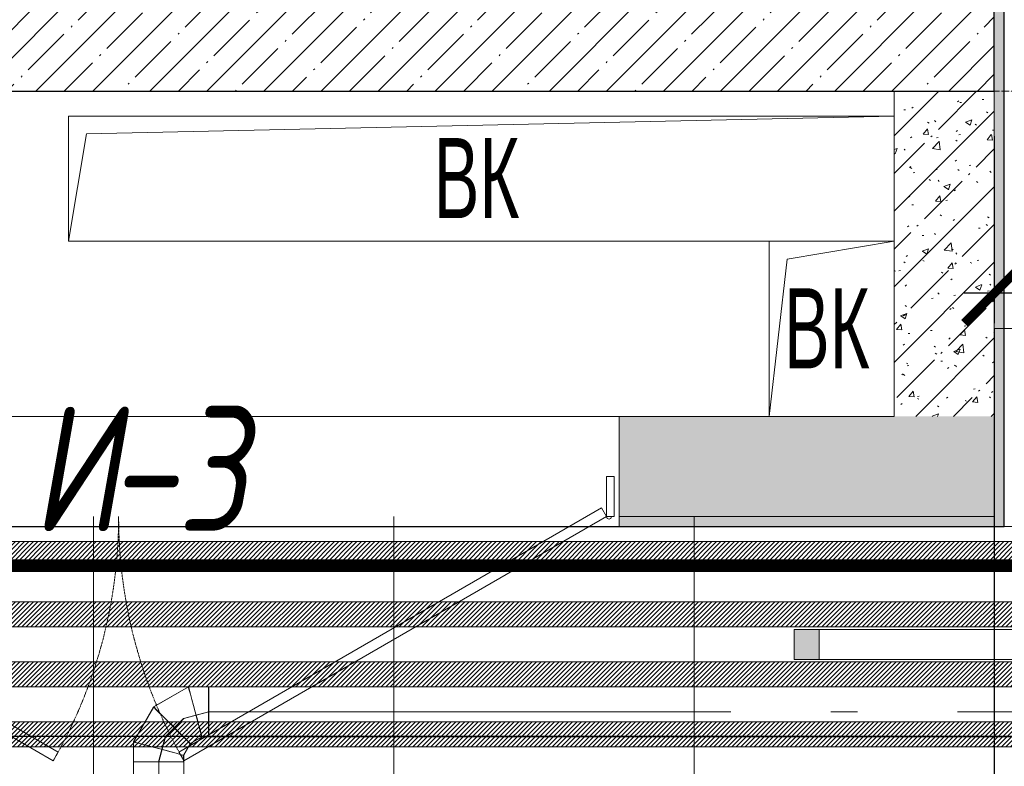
# Model space of a CAD drawing. Header units: millimetres. Extents: x -559767 to 178656, y -69521 to 138453.
# Tile 140 of 256: x -180951 to -178983, y 101522 to 103013. Entities that reach past the tile are written whole.
import ezdxf
from ezdxf import colors
from ezdxf.entities.mleader import LeaderData, LeaderLine
from ezdxf.math import Vec2, Vec3

# ---------------------------------------------------------------- set-up
doc = ezdxf.new("R2010")
doc.units = ezdxf.units.MM
for name, pattern in [('( Hidden )', [0.375, 0.25, -0.125]), ('-D1-02х01', [3, 2, -1]), ('-D1-03x03', [6, 3, -3]), ('-D1d1-15x02', [19, 15, -2, 0, -2]), ('DASHDOT', [25.4, 12.7, -6.35, 0, -6.35])]:
    doc.linetypes.add(name, pattern=pattern)
doc.layers.get('Defpoints').update_dxf_attribs({"color": 31})
for name, color, linetype, lineweight in [('_0', 7, 'Continuous', 13), ('A-DETL-GENF', 7, 'Continuous', 5), ('A-DOOR', 7, 'Continuous', 5), ('A-DOOR-IDEN', 7, 'Continuous', 9), ('A-GENM-HDLN', 7, '-D1-03x03', 5), ('A-WALL', 7, 'Continuous', 5), ('A-WALL-FNSH', 8, 'Continuous', 5), ('dim_light', 12, 'Continuous', 9), ('dim_pot', 183, 'Continuous', 9), ('dim_razv', 93, 'DASHDOT', 9), ('I-WALL', 7, 'Continuous', 5), ('light_pot', 52, 'Continuous', 15), ('M-EQPM', 7, 'Continuous', 5), ('M-EQPM-IDEN', 7, 'Continuous', 5), ('pot', 183, 'Continuous', 15), ('pot sh', 183, 'Continuous', 15), ('S-GRID', 7, 'Continuous', 5)]:
    doc.layers.add(name, color=color, linetype=linetype, lineweight=lineweight)
doc.layers.add('PDF10_0', color=30, linetype='Continuous', true_color=0xff7f00)
doc.layers.add('PDF7_Geometry', color=7, linetype='Continuous', true_color=0xaaaaaa)
doc.layers.add('pol', color=7, linetype='Continuous', lineweight=15, true_color=0x738991)
doc.layers.add('Сводный план', color=1, linetype='Continuous', lineweight=0, true_color=0xff0000)
doc.styles.add('Arial Narrow_1', font='txt', dxfattribs={"width": 0.75, "height": 200})
doc.styles.add('fl_iso paper', font='isocpeur.ttf', dxfattribs={"width": 0.8, "oblique": 10})
doc.styles.add('In tre', font='isocpeur.ttf', dxfattribs={"width": 0.8, "oblique": 10})
doc.dimstyles.new('In tre 1_75', dxfattribs={"dimtxt": 220, "dimasz": 120, "dimexe": 60, "dimexo": 10, "dimgap": 50, "dimtad": 1, "dimdec": 0, "dimrnd": 5, "dimzin": 0, "dimdsep": 46, "dimtxsty": 'fl_iso paper', "dimblk": 'ARCHTICK', "dimcen": 0, "dimdle": 60, "dimadec": 0, "dimazin": 0, "dimtfac": 1, "dimtdec": 0, "dimtofl": 0, "dimtmove": 1, "dimatfit": 1, "dimfxl": 1, "dimtfill": 1, "dimtolj": 1, "dimtzin": 0, "dimarcsym": 1})
pattern_1 = [(45, (-192252.93, 92220.76), (-75.43415, 75.43415), [106.68, -17.78, 3.556, -17.78]), (45, (-192252.93, 92296.14), (-75.43415, 75.43415), []), (50, (-192252.93, 92220.76), (127.5292, -11.1576), [13.335, -146.685]), (355, (-192252.93, 92220.76), (-24.6697, 133.74), [10.668, -117.348]), (100.451, (-192242.31, 92219.83), (102.8597, 122.5818), [11.333, -124.663]), (46.184, (-192252.93, 92256.32), (189.7552, -29.4304), [20.002, -220.027]), (96.636, (-192237.12, 92253.86), (166.1822, 173.1996), [17, -186.995]), (351.184, (-192252.93, 92256.32), (166.184, 173.1976), [16.002, -176.022]), (21, (-192235.15, 92247.43), (106.13027, -71.586), [13.335, -146.685]), (326, (-192235.15, 92247.43), (43.2619, 128.9318), [10.668, -117.348]), (71.451, (-192226.31, 92241.46), (149.392, 57.34505), [11.333, -124.663]), (37.5, (-192252.935, 92220.757), (2.16223, 59.18836), [3.353, -112.573, 3.353, -115.773, -117.792]), (37.5, (-192252.935, 92220.757), (2.16223, 59.18836), [-235.052, 3.353, -114.44]), (7.5, (-192252.935, 92220.757), (46.77386, 70.12615), [3.353, -64.567, 3.353, -109.906, -44.894]), (7.5, (-192252.935, 92220.757), (46.77386, 70.12615), [-181.178, 3.353, -41.542]), (327.5, (-192292.584, 92220.757), (94.91367, -4.01009), [3.353, -41.097, 3.353, -135.331, -184.023]), (327.5, (-192292.584, 92220.757), (94.91367, -4.01009), [-183.134, 3.353, -180.67]), (317.5, (-192310.36, 92220.76), (103.69057, 17.7988), [3.353, -54.432, 3.353, -88.748, -130.683]), (317.5, (-192310.36, 92220.76), (103.69057, 17.7988), [-149.885, 3.353, -127.33])]

# ---------------------------------------------------------------- blocks, each defined once
blk = doc.blocks.new('_ArchTick')
at = {"color": 0, "linetype": 'ByBlock', "lineweight": 9, "const_width": 0.15}
blk.add_lwpolyline([(-0.5, -0.5), (0.5, 0.5)], dxfattribs=at)
blk = doc.blocks.new('*D10346')
at = {"layer": 'Defpoints', "color": 0, "transparency": 16777216}
for p in [(-178227.9, 103586.3), (-179002.9, 102790.8), (-179002.9, 102467.2)]:
    blk.add_point(p, dxfattribs=at)
at = {"layer": 'dim_light', "color": 0, "lineweight": -2, "transparency": 16777216}
for p, q in [((-178227.9, 103576.3), (-178227.9, 102407.2)), ((-179002.9, 102780.8), (-179002.9, 102407.2)), ((-178167.9, 102467.2), (-179062.9, 102467.2))]:
    blk.add_line(p, q, dxfattribs=at)
at = {"layer": 'dim_light', "color": 0, "lineweight": -2, "transparency": 16777216, "xscale": 120, "yscale": 120, "zscale": 120, "rotation": 180}
blk.add_blockref('_ArchTick', (-179002.9, 102467.2), dxfattribs=at)
at = {"layer": 'dim_light', "color": 0, "lineweight": -2, "transparency": 16777216, "xscale": 120, "yscale": 120, "zscale": 120}
blk.add_blockref('_ArchTick', (-178227.9, 102467.2), dxfattribs=at)
at = {"layer": 'dim_light', "color": 0, "transparency": 16777216, "insert": (-178615.4, 102627.2), "char_height": 220, "attachment_point": 5, "style": 'fl_iso paper', "bg_fill": 3, "box_fill_scale": 1.1, "bg_fill_color": 256, "bg_fill_true_color": 13158600, "bg_fill_transparency": 0}
blk.add_mtext('\\A1;775', dxfattribs=at)
blk = doc.blocks.new('*U3559')
at = {"layer": 'light_pot', "linetype": 'ByBlock', "lineweight": 0}
h = blk.add_hatch(color=252, dxfattribs=at)
h.dxf.hatch_style = 1
h.paths.add_polyline_path([(-500, 30), (-550, 30), (-550, -30), (-500, -30)])
h = blk.add_hatch(color=252, dxfattribs=at)
h.dxf.hatch_style = 1
h.paths.add_polyline_path([(500, 30), (550, 30), (550, -30), (500, -30)])
for points in [[(-500, 30), (-550, 30), (-550, -30), (-500, -30)], [(500, -30), (-500, -30), (-500, 30), (500, 30)], [(500, 30), (550, 30), (550, -30), (500, -30)]]:
    blk.add_lwpolyline(points, close=True, dxfattribs=at)
blk = doc.blocks.new('*U3560')
at = {"layer": 'light_pot', "color": 0, "linetype": 'ByBlock', "lineweight": -2, "transparency": 16777216}
blk.add_blockref('*U3559', (5200, 960), dxfattribs=at)
blk = doc.blocks.new('ghftytytd')
at = {"layer": 'PDF7_Geometry', "color": 5, "lineweight": 18, "true_color": 0x0000ff}
for points in [[(11729.5, 9410), (11729.5, 9408.3), (11729.5, 9403.3), (11729.5, 9395.3), (11729.5, 9385), (11729.5, 9372.9), (11729.5, 9360), (11729.5, 9372.9), (11729.5, 9385), (11729.5, 9395.3), (11729.5, 9403.3), (11729.5, 9408.3), (11729.5, 9410), (11689.3, 9410), (11619.7, 9369.8), (11579.5, 9300.2), (11579.5, 9260), (11581.2, 9260), (11586.2, 9260), (11594.2, 9260), (11604.5, 9260), (11616.6, 9260), (11629.5, 9260), (11616.6, 9260), (11604.5, 9260), (11594.2, 9260), (11586.2, 9260), (11581.2, 9260), (11579.5, 9260)], [(11680, 9124.7), (11680, 9260), (11678.3, 9260), (11673.3, 9260), (11665.3, 9260), (11655, 9260), (11642.9, 9260), (11630, 9260), (11642.9, 9260), (11655, 9260), (11665.3, 9260), (11673.3, 9260), (11678.3, 9260), (11680, 9260), (11680, 9273.4), (11693.4, 9296.6), (11716.6, 9310), (11730, 9310), (11730, 9311.7), (11730, 9316.7), (11730, 9324.6), (11730, 9335), (11730, 9347), (11730, 9360), (11730, 9347), (11730, 9335), (11730, 9324.6), (11730, 9316.7), (11730, 9311.7), (11730, 9310), (15722.9, 9310)], [(15722.9, 9410), (11730, 9410), (11730, 9408.3), (11730, 9403.3), (11730, 9395.3), (11730, 9385), (11730, 9372.9), (11730, 9360), (12773.5, 9360), (11730, 9360), (11730, 9372.9), (11730, 9385), (11730, 9395.3), (11730, 9403.3), (11730, 9408.3), (11730, 9410), (11689.8, 9410), (11620.2, 9369.8), (11580, 9300.2), (11580, 9260), (11581.7, 9260), (11586.7, 9260), (11594.6, 9260), (11605, 9260), (11617.1, 9260), (11630, 9260), (11617.1, 9260), (11605, 9260), (11594.6, 9260), (11586.7, 9260), (11581.7, 9260), (11580, 9260), (11581.7, 9260), (11586.7, 9260), (11594.6, 9260), (11605, 9260), (11617.1, 9260), (11630, 9260), (11630, 9124.7)], [(11730, 9360), (11730, 9372.9), (11730, 9385), (11730, 9395.3), (11730, 9403.3), (11730, 9408.3), (11730, 9410)], [(11730, 9410), (11730, 9408.3), (11730, 9403.3), (11730, 9395.3), (11730, 9385), (11730, 9372.9), (11730, 9360)], [(11679.5, 9260), (11677.8, 9260), (11672.8, 9260), (11664.9, 9260), (11654.5, 9260), (11642.5, 9260), (11629.5, 9260), (11642.5, 9260), (11654.5, 9260), (11664.9, 9260), (11672.8, 9260), (11677.8, 9260), (11679.5, 9260), (11679.5, 9273.4), (11692.9, 9296.6), (11716.1, 9310), (11729.5, 9310), (11729.5, 9311.7), (11729.5, 9316.7), (11729.5, 9324.6), (11729.5, 9335), (11729.5, 9347), (11729.5, 9360), (11729.5, 9347), (11729.5, 9335), (11729.5, 9324.6), (11729.5, 9316.7), (11729.5, 9311.7), (11729.5, 9310)], [(11729.5, 9360), (11679.5, 9346.6), (11642.9, 9310), (11629.5, 9260)], [(11730, 9360), (11680, 9346.6)], [(11680, 9346.6), (11643.4, 9310)], [(11643.4, 9310), (11630, 9260)]]:
    blk.add_lwpolyline(points, dxfattribs=at)
for points in [[(11702.7, 9360), (11699.3, 9372.9), (11696, 9385), (11693.3, 9395.3), (11691.1, 9403.3), (11689.8, 9408.3), (11689.3, 9410), (11689.8, 9408.3), (11691.1, 9403.3), (11693.3, 9395.3), (11696, 9385), (11699.3, 9372.9)], [(11703.2, 9360), (11699.7, 9372.9), (11696.5, 9385), (11693.7, 9395.3), (11691.6, 9403.3), (11690.3, 9408.3), (11689.8, 9410), (11690.3, 9408.3), (11691.6, 9403.3), (11693.7, 9395.3), (11696.5, 9385), (11699.7, 9372.9)], [(11656.3, 9333.2), (11646.8, 9342.7), (11638, 9351.5), (11630.4, 9359.1), (11624.6, 9364.9), (11620.9, 9368.5), (11619.7, 9369.8), (11620.9, 9368.5), (11624.6, 9364.9), (11630.4, 9359.1), (11638, 9351.5), (11646.8, 9342.7)], [(11656.8, 9333.2), (11647.3, 9342.7), (11638.5, 9351.5), (11630.9, 9359.1), (11625.1, 9364.9), (11621.4, 9368.5), (11620.2, 9369.8), (11621.4, 9368.5), (11625.1, 9364.9), (11630.9, 9359.1), (11638.5, 9351.5), (11647.3, 9342.7)], [(11702.7, 9360), (11706.2, 9347), (11709.4, 9335), (11712.2, 9324.6), (11714.3, 9316.7), (11715.7, 9311.7), (11716.1, 9310), (11715.7, 9311.7), (11714.3, 9316.7), (11712.2, 9324.6), (11709.4, 9335), (11706.2, 9347)], [(11703.2, 9360), (11706.7, 9347), (11709.9, 9335), (11712.7, 9324.6), (11714.8, 9316.7), (11716.1, 9311.7), (11716.6, 9310), (11716.1, 9311.7), (11714.8, 9316.7), (11712.7, 9324.6), (11709.9, 9335), (11706.7, 9347)], [(11730, 9360), (11730, 9347), (11730, 9335), (11730, 9324.6), (11730, 9316.7), (11730, 9311.7), (11730, 9310), (11730, 9311.7), (11730, 9316.7), (11730, 9324.6), (11730, 9335), (11730, 9347)], [(12973.5, 9360), (13026.4, 9360)], [(13226.4, 9360), (14226.4, 9360)], [(11656.3, 9333.2), (11665.8, 9323.7), (11674.6, 9314.9), (11682.2, 9307.3), (11688, 9301.5), (11691.7, 9297.8), (11692.9, 9296.6), (11691.7, 9297.8), (11688, 9301.5), (11682.2, 9307.3), (11674.6, 9314.9), (11665.8, 9323.7)], [(11656.8, 9333.2), (11666.3, 9323.7), (11675.1, 9314.9), (11682.7, 9307.3), (11688.5, 9301.5), (11692.1, 9297.8), (11693.4, 9296.6), (11692.1, 9297.8), (11688.5, 9301.5), (11682.7, 9307.3), (11675.1, 9314.9), (11666.3, 9323.7)], [(11629.5, 9286.8), (11616.6, 9290.2), (11604.5, 9293.5), (11594.2, 9296.3), (11586.2, 9298.4), (11581.2, 9299.7), (11579.5, 9300.2), (11581.2, 9299.7), (11586.2, 9298.4), (11594.2, 9296.3), (11604.5, 9293.5), (11616.6, 9290.2)], [(11630, 9286.8), (11617.1, 9290.2), (11605, 9293.5), (11594.6, 9296.3), (11586.7, 9298.4), (11581.7, 9299.7), (11580, 9300.2), (11581.7, 9299.7), (11586.7, 9298.4), (11594.6, 9296.3), (11605, 9293.5), (11617.1, 9290.2)], [(11629.5, 9286.8), (11642.5, 9283.3), (11654.5, 9280.1), (11664.9, 9277.3), (11672.8, 9275.2), (11677.8, 9273.8), (11679.5, 9273.4), (11677.8, 9273.8), (11672.8, 9275.2), (11664.9, 9277.3), (11654.5, 9280.1), (11642.5, 9283.3)], [(11630, 9286.8), (11642.9, 9283.3), (11655, 9280.1), (11665.3, 9277.3), (11673.3, 9275.2), (11678.3, 9273.8), (11680, 9273.4), (11678.3, 9273.8), (11673.3, 9275.2), (11665.3, 9277.3), (11655, 9280.1), (11642.9, 9283.3)], [(11630, 9124.7), (11617.1, 9124.7), (11605, 9124.7), (11594.6, 9124.7), (11586.7, 9124.7), (11581.7, 9124.7), (11580, 9124.7), (11580, 9260), (11581.7, 9260), (11586.7, 9260), (11594.6, 9260), (11605, 9260), (11617.1, 9260), (11630, 9260)], [(11630, 9260), (11642.9, 9260), (11655, 9260), (11665.3, 9260), (11673.3, 9260), (11678.3, 9260), (11680, 9260), (11678.3, 9260), (11673.3, 9260), (11665.3, 9260), (11655, 9260), (11642.9, 9260)]]:
    blk.add_lwpolyline(points, close=True, dxfattribs=at)
blk = doc.blocks.new('jgf456fff')
at = {"layer": 'PDF10_0', "lineweight": 25}
blk.add_lwpolyline([(9603.4, 10174.9), (9603.4, 9311.3), (14027.2, 9311.3), (14027.2, 11178.2), (11580.3, 11178.2), (11580.3, 12585.8), (12841.9, 12585.8), (12841.9, 11521.1), (13309.7, 11521.1), (13309.7, 13256.7), (13625, 13256.7), (13625, 11521.1), (14514, 11521.1), (14514, 9311.3), (17907.1, 9309.1), (17907.1, 12359.3), (17907.1, 19556)], dxfattribs=at)
blk = doc.blocks.new('A_MEQ_OpeningShaft-Rectangular - ВК-3600148-50_AS_M_L13')
at = {"layer": 'A-DETL-GENF'}
for p, q in [((0, 250), (350, 250)), ((0, 0), (0, 250)), ((0, 250), (35.7, 35.7)), ((350, 0), (350, 250)), ((35.7, 35.7), (350, 0)), ((350, 0), (0, 0))]:
    blk.add_line(p, q, dxfattribs=at)
at = {"layer": 'A-GENM-HDLN'}
for p, q in [((0, 250), (0, 0)), ((350, 250), (0, 250)), ((350, 0), (350, 250)), ((0, 0), (350, 0))]:
    blk.add_line(p, q, dxfattribs=at)
blk = doc.blocks.new('A_MEQ_OpeningShaft-Rectangular - ВК-4758975-50_AS_M_L13')
at = {"layer": 'A-DETL-GENF'}
for p, q in [((1650, 0), (0, 0)), ((0, 0), (0, -250)), ((35.7, -35.7), (1650, 0)), ((1650, 0), (1650, -250)), ((0, -250), (35.7, -35.7)), ((0, -250), (1400, -250))]:
    blk.add_line(p, q, dxfattribs=at)
at = {"layer": 'A-GENM-HDLN'}
for p, q in [((1650, 0), (0, 0)), ((0, 0), (0, -250)), ((1650, -250), (1650, 0)), ((0, -250), (1400, -250))]:
    blk.add_line(p, q, dxfattribs=at)
blk = doc.blocks.new('A_MEQ_DoorWall - ОВ-7407793-50_AS_M_L13')
at = {"layer": 'A-DOOR'}
for p, q in [((-5.6, 587.5), (-850, 100)), ((4.4, 570.2), (-5.6, 587.5)), ((245.6, 570.2), (255.6, 587.5)), ((255.6, 587.5), (1100, 100)), ((-840, 82.7), (4.4, 570.2)), ((1090, 82.7), (245.6, 570.2)), ((-875, 100), (-875, -100)), ((-850, 100), (-865, 100)), ((-865, 100), (-865, 20)), ((-850, 20), (-850, 100)), ((-850, 100), (-840, 82.7)), ((-865, 20), (-850, 20))]:
    blk.add_line(p, q, dxfattribs=at)
at = {"layer": 'A-DOOR', "linetype": '-D1-02х01'}
for centre, start, end in [((-850, 100), 360, 30), ((1100, 100), 150, 180)]:
    blk.add_arc(centre, 975, start, end, dxfattribs=at)
at = {"layer": 'A-DOOR'}
blk.add_arc((-855, 100), 5, 0, 180, dxfattribs=at)

msp = doc.modelspace()

# ---------------------------------------------------------------- hatches: boundary and pattern name
at = {"layer": '_0', "transparency": 33554534}
h = msp.add_hatch(color=252, dxfattribs=at)
h.dxf.hatch_style = 1
h.paths.add_polyline_path([(-186504.2, 98970.8), (-186502.9, 101270.8), (-186002.9, 101270.8), (-186002.9, 102220.8), (-183952.9, 102220.8), (-183952.9, 106270.8), (-179002.9, 106270.8), (-179002.9, 104770.8), (-177452.9, 104770.8), (-177452.9, 111170.8), (-185852.9, 111170.8), (-185852.9, 112970.8), (-186852.9, 112970.8), (-186852.9, 114970.8), (-184102.9, 114970.8), (-184102.9, 114270.8), (-183352.9, 114270.8), (-183352.9, 113220.8), (-163952.9, 113220.8), (-163952.9, 114970.8), (-160672.9, 114970.8), (-160672.9, 112970.8), (-161752.9, 112970.8), (-161752.9, 111170.8), (-169752.9, 111170.8), (-169752.9, 102220.8), (-161802.9, 102220.8), (-161802.9, 101820.8), (-161302.9, 101820.8), (-161302.9, 98970.8), (-163402.9, 98970.8), (-163402.9, 100170.8), (-183902.9, 100170.8), (-183902.9, 98970.8)], flags=16)
h.paths.add_polyline_path([(-192753.7, 121671.6), (-154802.1, 121671.6), (-154802.1, 91720), (-192753.7, 91720)])
at = {"layer": 'A-WALL'}
h = msp.add_hatch(dxfattribs=at)
h.set_pattern_fill('FP_1', color=256, style=0, pattern_type=2)
h.set_pattern_definition([(45, (-192252.935, 92220.76), (-57.02463, 57.02463), []), (45, (-192195.91, 92220.76), (-57.02463, 57.02463), [100.806, -20.161, 3.353, -16.808])])
h.paths.add_polyline_path([(-179383.5, 102870.8), (-179002.9, 102870.8), (-179002.9, 103120.8), (-183652.9, 103120.8), (-183652.9, 102870.8), (-180763.6, 102870.8)])
at = {"layer": 'I-WALL', "true_color": 0xf5f3ef}
for points in [[(-178982.9, 102995.8), (-178982.9, 103120.8), (-179002.9, 103120.8), (-179002.9, 102995.8)], [(-178982.9, 102000.8), (-178982.9, 102995.8), (-179002.9, 102995.8), (-179002.9, 102000.8)]]:
    msp.add_hatch(color=7, dxfattribs=at).paths.add_polyline_path(points)
at = {"layer": 'I-WALL'}
h = msp.add_hatch(dxfattribs=at)
h.set_pattern_fill('FP_43', color=256, style=0, pattern_type=2)
h.set_pattern_definition(pattern_1)
h.paths.add_polyline_path([(-179002.9, 102220.8), (-179002.9, 102870.8), (-179202.9, 102870.8), (-179202.9, 102220.8)])
h = msp.add_hatch(dxfattribs=at)
h.set_pattern_fill('FP_43', color=256, style=0, pattern_type=2)
h.set_pattern_definition(pattern_1)
h.paths.add_polyline_path([(-179752.9, 102020.8), (-179002.9, 102020.8), (-179002.9, 102220.8), (-179752.9, 102220.8)])
h.paths.add_polyline_path([(-182143.7, 102020.8), (-181752.9, 102020.8), (-181752.9, 102220.8), (-182452.9, 102220.8), (-182452.9, 102020.8), (-182352.9, 102020.8)])
h.paths.add_polyline_path([(-183102.9, 102020.8), (-183052.9, 102020.8), (-183052.9, 102220.8), (-183152.9, 102220.8), (-183152.9, 102020.8)])
at = {"layer": 'I-WALL', "true_color": 0xf5f3ef}
h = msp.add_hatch(color=7, dxfattribs=at)
h.paths.add_polyline_path([(-179752.9, 102000.8), (-179002.9, 102000.8), (-179002.9, 102020.8), (-179752.9, 102020.8)])
h.paths.add_polyline_path([(-182143.7, 102000.8), (-181752.9, 102000.8), (-181752.9, 102020.8), (-182352.9, 102020.8), (-182352.9, 102000.8)])

# ---------------------------------------------------------------- linework, layer by layer
at = {"layer": 'A-WALL', "lineweight": 25}
for p, q in [((-179002.9, 102870.8), (-179002.9, 103120.8)), ((-183652.9, 102870.8), (-179002.9, 102870.8))]:
    msp.add_line(p, q, dxfattribs=at)
at = {"layer": 'A-WALL', "lineweight": 9}
for p, q in [((-179202.9, 102870.8), (-179202.9, 102570.8)), ((-179002.9, 102870.8), (-179002.9, 102020.8)), ((-179452.9, 102220.8), (-179752.9, 102220.8)), ((-179752.9, 102220.8), (-179752.9, 102020.8)), ((-179752.9, 102020.8), (-179002.9, 102020.8))]:
    msp.add_line(p, q, dxfattribs=at)
at = {"layer": 'A-WALL-FNSH'}
for p, q in [((-178982.9, 102000.8), (-178982.9, 103120.8)), ((-179752.9, 102020.8), (-179752.9, 102000.8)), ((-179752.9, 102000.8), (-178982.9, 102000.8))]:
    msp.add_line(p, q, dxfattribs=at)
at = {"layer": 'I-WALL'}
for p, q in [((-181752.9, 102220.8), (-179752.9, 102220.8)), ((-179752.9, 102000.8), (-181752.9, 102000.8))]:
    msp.add_line(p, q, dxfattribs=at)
at = {"layer": 'S-GRID', "linetype": '-D1d1-15x02'}
msp.add_line((-195147.1, 102870.8), (-153603.6, 102870.8), dxfattribs=at)

# ---------------------------------------------------------------- block references
at = {"layer": 'A-DOOR', "color": 8, "true_color": 0x7f7f7f, "rotation": 180}
msp.add_blockref('A_MEQ_DoorWall - ОВ-7407793-50_AS_M_L13', (-180627.9, 102120.8), dxfattribs=at)
at = {"layer": 'light_pot'}
msp.add_blockref('*U3560', (-184052.9, 100805.6), dxfattribs=at)
at = {"layer": 'M-EQPM'}
msp.add_blockref('A_MEQ_OpeningShaft-Rectangular - ВК-4758975-50_AS_M_L13', (-180852.9, 102820.8), dxfattribs=at)
at = {"layer": 'M-EQPM', "rotation": 270}
msp.add_blockref('A_MEQ_OpeningShaft-Rectangular - ВК-3600148-50_AS_M_L13', (-179452.9, 102570.8), dxfattribs=at)

# ---------------------------------------------------------------- texts
at = {"layer": 'A-DOOR-IDEN', "lineweight": 5, "char_height": 250, "attachment_point": 1, "style": 'fl_iso paper'}
for s, insert, width in [('И', (-180926.3, 102241.8), 186.392), ('-3', (-180772.5, 102241.8), 228.481)]:
    msp.add_mtext(s, dxfattribs=dict(at, insert=insert, width=width))
at = {"layer": 'M-EQPM-IDEN', "char_height": 160, "width": 216.456, "attachment_point": 1, "style": 'Arial Narrow_1'}
for insert in [(-180123.5, 102776.9), (-179423.5, 102476.9)]:
    msp.add_mtext('ВК', dxfattribs=dict(at, insert=insert))

# ---------------------------------------------------------------- next in the draw order: dimensions: what is measured, and where the dimension line sits
at = {"layer": 'dim_light'}
dim = msp.add_linear_dim(base=(-179002.9, 102467.2), p1=(-178227.9, 103586.3), p2=(-179002.9, 102790.8), dimstyle='In tre 1_75', dxfattribs=at)
dim.commit()
dim.dimension.update_dxf_attribs({"geometry": '*D10346', "text_midpoint": (-178615.4, 102627.2)})

# ---------------------------------------------------------------- next in the draw order: linework, layer by layer
at = {"layer": 'Defpoints'}
msp.add_lwpolyline([(-184252.9, 102000.8), (-178982.9, 102000.8), (-178982.9, 103120.8), (-179152.9, 103120.8), (-179152.9, 104570.8), (-178852.9, 104570.8), (-178852.9, 104720.8), (-177422.9, 104720.8), (-177422.9, 102000.8), (-174582.9, 102000.8)], dxfattribs=at)

# ---------------------------------------------------------------- next in the draw order: leaders
at = {"layer": 'dim_pot', "color": 0, "linetype": 'ByBlock'}
ml = msp.add_multileader_mtext('Standard', dxfattribs=at)
ml.set_content('Подвесной потолок ГКЛ', style='In tre')
ml.set_leader_properties()
ml.build(insert=Vec2(0, 0))
ml.multileader.update_dxf_attribs({"text_left_attachment_type": 6, "text_right_attachment_type": 6, "dogleg_length": 1, "arrow_head_size": 0, "scale": 50})
ctx = ml.context
ctx.base_point, ctx.scale, ctx.char_height, ctx.arrow_head_size, ctx.landing_gap_size, ctx.plane_origin = Vec3(-105579.4, 98846.4), 50, 200, 0, 4.5, Vec3(-114518.2, 103686.4)
ctx.left_attachment, ctx.right_attachment, ctx.text_align_type = 6, 6, 2
notes = []
notes.append((ctx, [(0, (1, 1, 0), (-105629.4, 98846.4), (1, 0), 50, [(1, [(-106458.4, 102484)], 0, [])])]))
ctx.mtext.insert, ctx.mtext.width, ctx.mtext.defined_height, ctx.mtext.alignment, ctx.mtext.flow_direction = Vec3(-103187.6, 99086.4), 2609.327, 696.6, 3, 5
ctx.mtext.has_bg_fill, ctx.mtext.bg_color, ctx.mtext.bg_scale_factor, ctx.mtext.bg_transparency, ctx.mtext.use_window_bg_color = 1, -1027028792, 1.5, 0, 1
for ctx, leaders in notes:
    for number, flags, end, landing, length, lines in leaders:
        leader = LeaderData()
        leader.index, (leader.has_last_leader_line, leader.has_dogleg_vector, leader.attachment_direction) = number, flags
        leader.last_leader_point, leader.dogleg_vector, leader.dogleg_length = Vec3(end), Vec3(landing), length
        for number, points, colour, breaks in lines:
            line = LeaderLine()
            line.index, line.vertices, line.color, line.breaks = number, Vec3.list(points), colors.encode_raw_color(colour), breaks
            leader.lines.append(line)
        ctx.leaders.append(leader)

# ---------------------------------------------------------------- next in the draw order: leaders
ml = msp.add_multileader_mtext('Standard', dxfattribs=at)
ml.set_content('Лючок 500х500 для обслуживания модулей управления клапанами, расположение уточнить по месту', style='In tre')
ml.set_leader_properties()
ml.build(insert=Vec2(0, 0))
ml.multileader.update_dxf_attribs({"text_left_attachment_type": 6, "text_right_attachment_type": 6, "dogleg_length": 1, "arrow_head_size": 0, "scale": 50})
ctx = ml.context
ctx.base_point, ctx.scale, ctx.char_height, ctx.arrow_head_size, ctx.landing_gap_size, ctx.plane_origin = Vec3(-112027.4, 98565.2), 50, 200, 0, 4.5, Vec3(-108662.3, 103682.6)
ctx.left_attachment, ctx.right_attachment, ctx.text_align_type = 6, 6, 2
notes = []
notes.append((ctx, [(1, (1, 1, 0), (-108450.6, 98565.2), (-1, 0), 50, [(1, [(-107569.3, 102470.8)], 0, [])])]))
ctx.mtext.insert, ctx.mtext.width, ctx.mtext.defined_height, ctx.mtext.alignment, ctx.mtext.flow_direction = Vec3(-108505.1, 98825.2), 3637.528, 407.5, 3, 5
ctx.mtext.has_bg_fill, ctx.mtext.bg_color, ctx.mtext.bg_scale_factor, ctx.mtext.bg_transparency, ctx.mtext.use_window_bg_color = 1, -1027028792, 1.5, 0, 1
for ctx, leaders in notes:
    for number, flags, end, landing, length, lines in leaders:
        leader = LeaderData()
        leader.index, (leader.has_last_leader_line, leader.has_dogleg_vector, leader.attachment_direction) = number, flags
        leader.last_leader_point, leader.dogleg_vector, leader.dogleg_length = Vec3(end), Vec3(landing), length
        for number, points, colour, breaks in lines:
            line = LeaderLine()
            line.index, line.vertices, line.color, line.breaks = number, Vec3.list(points), colors.encode_raw_color(colour), breaks
            leader.lines.append(line)
        ctx.leaders.append(leader)

# ---------------------------------------------------------------- next in the draw order: hatches: boundary and pattern name
at = {"layer": 'pot sh', "linetype": 'ByBlock', "lineweight": 0, "true_color": 0x91caaf}
h = msp.add_hatch(dxfattribs=at)
h.set_pattern_fill('ANSI31', color=253, scale=2, angle=180)
h.set_pattern_definition([(225, (-232889.5126, 92220.757), (4.49012806, -4.49012806), [])])
h.paths.add_polyline_path([(-185782.9, 101970.8), (-162022.9, 101970.8), (-162022.9, 101920.8), (-185782.9, 101920.8)])
h = msp.add_hatch(dxfattribs=at)
h.set_pattern_fill('ANSI31', color=253, scale=2, angle=180)
h.set_pattern_definition([(225, (-232889.5126, 92100.757), (4.49012806, -4.49012806), [])])
h.paths.add_polyline_path([(-185782.9, 101850.8), (-162022.9, 101850.8), (-162022.9, 101800.8), (-185782.9, 101800.8)])
h = msp.add_hatch(dxfattribs=at)
h.set_pattern_fill('ANSI31', color=253, scale=2, angle=180)
h.set_pattern_definition([(225, (-232889.5126, 91980.757), (4.49012806, -4.49012806), [])])
h.paths.add_polyline_path([(-185782.9, 101730.8), (-162022.9, 101730.8), (-162022.9, 101680.8), (-185782.9, 101680.8)])
h = msp.add_hatch(dxfattribs=at)
h.set_pattern_fill('ANSI31', color=253, scale=2, angle=180)
h.set_pattern_definition([(225, (-232889.5126, 91860.757), (4.49012806, -4.49012806), [])])
h.paths.add_polyline_path([(-185782.9, 101610.8), (-161522.9, 101610.8), (-161522.9, 101560.8), (-185782.9, 101560.8)])

# ---------------------------------------------------------------- next in the draw order: linework, layer by layer
at = {"layer": 'pot'}
msp.add_lwpolyline([(-186282.9, 99190.8), (-186282.9, 101050.8), (-185782.9, 101050.8), (-185782.9, 102000.8), (-162022.9, 102000.8), (-162022.9, 101600.8), (-161522.9, 101600.8), (-161522.9, 99190.8), (-163082.9, 99190.8), (-163082.9, 100440.8), (-184222.9, 100440.8), (-184222.9, 99190.8)], close=True, dxfattribs=at)
at = {"layer": 'pot sh'}
for points in [[(-185782.9, 101970.8), (-162022.9, 101970.8), (-162022.9, 101920.8), (-185782.9, 101920.8)], [(-185782.9, 101850.8), (-162022.9, 101850.8), (-162022.9, 101800.8), (-185782.9, 101800.8)], [(-185782.9, 101730.8), (-162022.9, 101730.8), (-162022.9, 101680.8), (-185782.9, 101680.8)], [(-185782.9, 101610.8), (-161522.9, 101610.8), (-161522.9, 101560.8), (-185782.9, 101560.8)]]:
    msp.add_lwpolyline(points, close=True, dxfattribs=at)

# ---------------------------------------------------------------- next in the draw order: leaders
at = {"layer": 'dim_pot', "color": 0, "linetype": 'ByBlock'}
ml = msp.add_multileader_mtext('Standard', dxfattribs=at)
ml.set_content('Подвесной потолок ГКЛ', style='In tre')
ml.set_leader_properties()
ml.build(insert=Vec2(0, 0))
ml.multileader.update_dxf_attribs({"text_left_attachment_type": 6, "text_right_attachment_type": 6, "dogleg_length": 1, "arrow_head_size": 0, "scale": 50})
ctx = ml.context
ctx.base_point, ctx.scale, ctx.char_height, ctx.arrow_head_size, ctx.landing_gap_size, ctx.plane_origin = Vec3(-172363.3, 98846.4), 50, 200, 0, 4.5, Vec3(-181302, 103686.4)
ctx.left_attachment, ctx.right_attachment, ctx.text_align_type = 6, 6, 2
notes = []
notes.append((ctx, [(0, (1, 1, 0), (-172413.3, 98846.4), (1, 0), 50, [(1, [(-173242.3, 102484)], 0, [])])]))
ctx.mtext.insert, ctx.mtext.width, ctx.mtext.defined_height, ctx.mtext.alignment, ctx.mtext.flow_direction = Vec3(-169971.5, 99086.4), 2609.327, 696.6, 3, 5
ctx.mtext.has_bg_fill, ctx.mtext.bg_color, ctx.mtext.bg_scale_factor, ctx.mtext.bg_transparency, ctx.mtext.use_window_bg_color = 1, -1027028792, 1.5, 0, 1
for ctx, leaders in notes:
    for number, flags, end, landing, length, lines in leaders:
        leader = LeaderData()
        leader.index, (leader.has_last_leader_line, leader.has_dogleg_vector, leader.attachment_direction) = number, flags
        leader.last_leader_point, leader.dogleg_vector, leader.dogleg_length = Vec3(end), Vec3(landing), length
        for number, points, colour, breaks in lines:
            line = LeaderLine()
            line.index, line.vertices, line.color, line.breaks = number, Vec3.list(points), colors.encode_raw_color(colour), breaks
            leader.lines.append(line)
        ctx.leaders.append(leader)

# ---------------------------------------------------------------- next in the draw order: leaders
ml = msp.add_multileader_mtext('Standard', dxfattribs=at)
ml.set_content('Лючок 500х500 для обслуживания модулей управления клапанами, расположение уточнить по месту', style='In tre')
ml.set_leader_properties()
ml.build(insert=Vec2(0, 0))
ml.multileader.update_dxf_attribs({"text_left_attachment_type": 6, "text_right_attachment_type": 6, "dogleg_length": 1, "arrow_head_size": 0, "scale": 50})
ctx = ml.context
ctx.base_point, ctx.scale, ctx.char_height, ctx.arrow_head_size, ctx.landing_gap_size, ctx.plane_origin = Vec3(-178811.2, 98565.2), 50, 200, 0, 4.5, Vec3(-175446.2, 103682.6)
ctx.left_attachment, ctx.right_attachment, ctx.text_align_type = 6, 6, 2
notes = []
notes.append((ctx, [(1, (1, 1, 0), (-175234.5, 98565.2), (-1, 0), 50, [(1, [(-174353.1, 102470.8)], 0, [])])]))
ctx.mtext.insert, ctx.mtext.width, ctx.mtext.defined_height, ctx.mtext.alignment, ctx.mtext.flow_direction = Vec3(-175289, 98825.2), 3637.528, 407.5, 3, 5
ctx.mtext.has_bg_fill, ctx.mtext.bg_color, ctx.mtext.bg_scale_factor, ctx.mtext.bg_transparency, ctx.mtext.use_window_bg_color = 1, -1027028792, 1.5, 0, 1
for ctx, leaders in notes:
    for number, flags, end, landing, length, lines in leaders:
        leader = LeaderData()
        leader.index, (leader.has_last_leader_line, leader.has_dogleg_vector, leader.attachment_direction) = number, flags
        leader.last_leader_point, leader.dogleg_vector, leader.dogleg_length = Vec3(end), Vec3(landing), length
        for number, points, colour, breaks in lines:
            line = LeaderLine()
            line.index, line.vertices, line.color, line.breaks = number, Vec3.list(points), colors.encode_raw_color(colour), breaks
            leader.lines.append(line)
        ctx.leaders.append(leader)

# ---------------------------------------------------------------- next in the draw order: linework, layer by layer
at = {"layer": 'dim_razv', "color": 1, "linetype": '( Hidden )', "ltscale": 10, "true_color": 0xff0a0a, "const_width": 25}
msp.add_lwpolyline([(-184184.2, 101923), (-178882.9, 101923)], dxfattribs=at)
at = {"layer": 'pol'}
for points in [[(-178402.9, 103596.6), (-178402.9, 102396.6), (-179002.9, 102396.6), (-179002.9, 103596.6)], [(-178402.8, 101196.6), (-178402.8, 102396.6), (-179002.8, 102396.6), (-179002.8, 101196.6)]]:
    msp.add_lwpolyline(points, close=True, dxfattribs=at)
for points in [[(-179002.9, 102176.6), (-179002.9, 102176.6), (-179002.9, 101196.6), (-179602.9, 101196.6), (-179602.9, 102020.8)], [(-180802.9, 102020.8), (-180802.9, 101196.6), (-181402.9, 101196.6), (-181402.9, 102020.8)], [(-180202.9, 102020.8), (-180202.9, 101196.6), (-180802.9, 101196.6), (-180802.9, 102020.8)], [(-179602.9, 102020.8), (-179602.9, 101196.6), (-180202.9, 101196.6), (-180202.9, 102020.8)]]:
    msp.add_lwpolyline(points, dxfattribs=at)

# ---------------------------------------------------------------- next in the draw order: block references
at = {"layer": 'Сводный план'}
for name in ['jgf456fff', 'ghftytytd']:
    msp.add_blockref(name, (-192302.9, 92270.8), dxfattribs=at)

doc.saveas('drawing.dxf')
